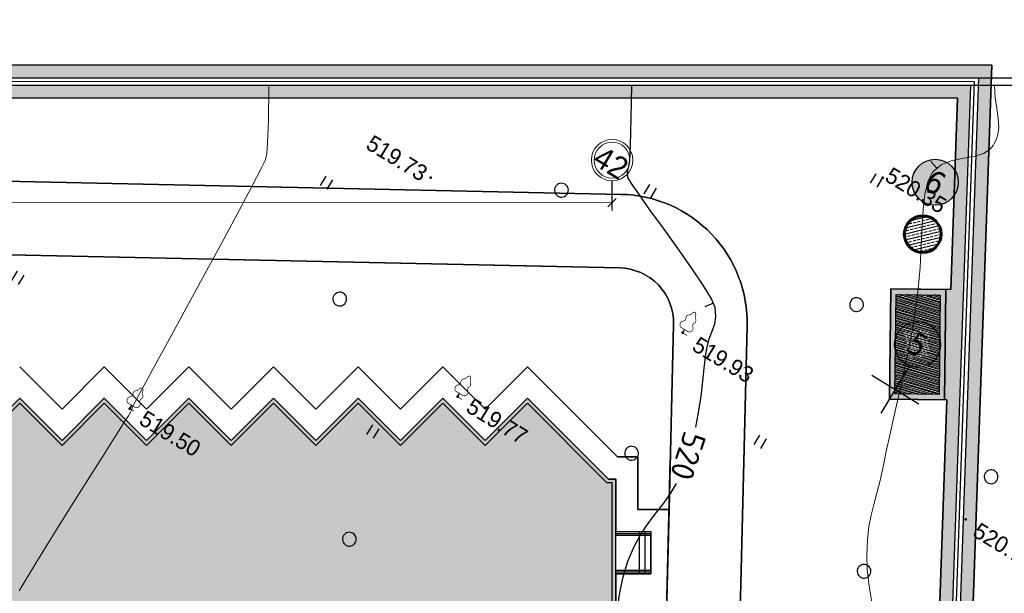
# Model space of a CAD drawing. Header units: millimetres. Extents: x 0 to 1576219, y -334896 to 156638.
# Tile 41 of 63: x 430433 to 483954, y -25388 to 5792. Entities that reach past the tile are written whole.
import ezdxf
from ezdxf import colors
from ezdxf.entities.mleader import LeaderData, LeaderLine
from ezdxf.enums import TextEntityAlignment as Align
from ezdxf.math import Vec2, Vec3

# ---------------------------------------------------------------- set-up
doc = ezdxf.new("R2010")
doc.units = ezdxf.units.MM
for name, color, linetype in [('(001) Сетка', 92, 'Continuous'), ('(004) Точки рельефа', 7, 'Continuous'), ('(022) Возд. Линии', 7, 'Continuous'), ('(031) Горизонтали', 42, 'Continuous'), ('(036) Растительность', 7, 'Continuous'), ('(038) Деревья', 7, 'Continuous'), ('(040) Ограда', 7, 'Continuous'), ('C-TOPO-MAJR', 9, 'Continuous'), ('GLUXOY OG', 7, 'Continuous'), ('os', 3, 'Continuous')]:
    doc.layers.add(name, color=color, linetype=linetype)
doc.layers.add('(032) Горизонтали утолщенные', color=32, linetype='Continuous', lineweight=30)
doc.layers.add('(042) Бергштрих', color=32, linetype='Continuous', lineweight=30)
doc.layers.add('К1', color=7, linetype='Continuous', lineweight=40, true_color=0x076e4b)
doc.styles.add('BLACK', font='tahomabd.ttf')
doc.styles.add('D-431', font='txt')
doc.styles.add('GOST', font='isocpeur.ttf')
doc.styles.add('Tahoma', font='tahoma.ttf')
doc.styles.add('СПДС', font='isocpeur.ttf')
doc.linetypes.add('ОГРАДА_БЕТ', pattern='A,4,["|",Standard,S=0.8,R=0,X=0,Y=-0.8],4', length=8)
doc.linetypes.add('ОГРАДА_ГЛИН', pattern='A,4,["|",Standard,S=0.8,R=0,X=0,Y=-0.8],0.5,["|",Standard,S=0.8,R=0,X=0,Y=-0.8],3.5', length=8)
doc.dimstyles.new('genplan dimension', dxfattribs={"dimtxt": 1100, "dimasz": 450, "dimexe": 450, "dimexo": 0, "dimgap": 80, "dimtad": 1, "dimlfac": 0.001, "dimtxsty": 'BLACK', "dimblk": 'OBLIQUE', "dimcen": 0, "dimclrd": 186, "dimclre": 186, "dimclrt": 186, "dimadec": 1, "dimazin": 0, "dimtfac": 1, "dimtmove": 0, "dimatfit": 3, "dimldrblk": 'OBLIQUE', "dimfxl": 1, "dimlwd": 9, "dimlwe": 9, "dimarcsym": 0})

# ---------------------------------------------------------------- blocks, each defined once
blk = doc.blocks.new('_Oblique')
at = {"color": 0, "linetype": 'ByBlock', "lineweight": -2}
blk.add_line((-0.5, -0.5), (0.5, 0.5), dxfattribs=at)
blk = doc.blocks.new('*D286')
at = {"color": 186, "lineweight": 9, "transparency": 16777216}
for p, q in [((2255842, -554331), (2330362, -509047)), ((2330350, -509027), (2330595, -509431)), ((2255830, -554312), (2256076, -554716))]:
    blk.add_line(p, q, dxfattribs=at)
at = {"layer": 'Defpoints', "color": 0, "transparency": 16777216}
for p in [(2330350, -509027), (2330362, -509047), (2255830, -554312)]:
    blk.add_point(p, dxfattribs=at)
at = {"color": 186, "lineweight": 9, "transparency": 16777216}
for p, xscale, yscale, zscale, rotation in [((2330362, -509047), 450.0000000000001, 450.0000000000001, 450.0000000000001, 31.28656990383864), ((2255842, -554331), 450, 450, 450, 211.2865699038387)]:
    blk.add_blockref('_Oblique', p, dxfattribs=dict(at, xscale=xscale, yscale=yscale, zscale=zscale, rotation=rotation))
at = {"color": 186, "transparency": 16777216, "insert": (2292697, -531023), "char_height": 1100, "attachment_point": 5, "rotation": 31.2866, "style": 'BLACK'}
blk.add_mtext('87,2', dxfattribs=at)
blk = doc.blocks.new('d')
at = {"layer": '(038) Деревья'}
blk.add_ellipse((0, 0), major_axis=(0.265, 0.265), ratio=1, start_param=5.497787, end_param=11.780972, dxfattribs=at)
blk = doc.blocks.new('I04010')
for p, q in [((-0.412273, 0.007146), (-0.412273, 1.207146)), ((0.387727, 1.207146), (0.387727, 0.007146))]:
    blk.add_line(p, q)
blk = doc.blocks.new('Setka')
at = {"layer": '(001) Сетка'}
for p, q in [((0, 1.5), (0, -1.5)), ((-1.5, 0), (1.5, 0))]:
    blk.add_line(p, q, dxfattribs=at)
blk = doc.blocks.new('karagach-flat-29-flat-1')
at = {"layer": '(038) Деревья', "const_width": 0.0375}
for points in [[(-0.208, 1.009, 0.181567), (-0.117, 1.159, 0.303004)], [(0, 1.312, 0.246034), (-0.117, 1.159, 0.489079)], [(0, 1.312, -0.246034), (0.117, 1.159, -0.489079)], [(0.208, 1.009, -0.181567), (0.117, 1.159, -0.303004)], [(-0.315, 0.559, 0.626949), (-0.218, 0.206, 0.702465)], [(-0.315, 0.559, 0.383603), (-0.255, 0.753, 0.352912)], [(-0.208, 1.009, 0.430853), (-0.255, 0.753, 0.548276)], [(0.208, 1.009, -0.430853), (0.255, 0.753, -0.548276)], [(0.315, 0.559, -0.626949), (0.218, 0.206, -0.702465)], [(0.315, 0.559, -0.383603), (0.255, 0.753, -0.352912)]]:
    blk.add_lwpolyline(points, format="xyb", dxfattribs=at)
for points in [[(0, 0.206), (-0.218, 0.206)], [(0, 0), (0, 0.206)], [(0, 0.206), (0.218, 0.206)], [(0, 0), (0.281, 0)]]:
    blk.add_lwpolyline(points, dxfattribs=at)
at = {"layer": '(038) Деревья'}
blk.add_lwpolyline([(0, 0), (0, 0.206)], dxfattribs=at)
blk = doc.blocks.new('karagach-flat-46-flat-1')
at = {"layer": '(038) Деревья', "const_width": 0.0375}
for points in [[(-0.208, 1.009, 0.181567), (-0.117, 1.159, 0.303004)], [(0, 1.312, 0.246034), (-0.117, 1.159, 0.489079)], [(0, 1.312, -0.246034), (0.117, 1.159, -0.489079)], [(0.208, 1.009, -0.181567), (0.117, 1.159, -0.303004)], [(-0.315, 0.559, 0.626949), (-0.218, 0.206, 0.702465)], [(-0.315, 0.559, 0.383603), (-0.255, 0.753, 0.352912)], [(-0.208, 1.009, 0.430853), (-0.255, 0.753, 0.548276)], [(0.208, 1.009, -0.430853), (0.255, 0.753, -0.548276)], [(0.315, 0.559, -0.626949), (0.218, 0.206, -0.702465)], [(0.315, 0.559, -0.383603), (0.255, 0.753, -0.352912)]]:
    blk.add_lwpolyline(points, format="xyb", dxfattribs=at)
for points in [[(0, 0.206), (-0.218, 0.206)], [(0, 0), (0, 0.206)], [(0, 0.206), (0.218, 0.206)], [(0, 0), (0.281, 0)]]:
    blk.add_lwpolyline(points, dxfattribs=at)
at = {"layer": '(038) Деревья'}
blk.add_lwpolyline([(0, 0), (0, 0.206)], dxfattribs=at)
blk = doc.blocks.new('karagach-flat-30-flat-1-flat-1')
at = {"layer": '(038) Деревья', "const_width": 0.0375}
for points in [[(-0.208, 1.009, 0.181567), (-0.117, 1.159, 0.303004)], [(0, 1.312, 0.246034), (-0.117, 1.159, 0.489079)], [(0, 1.312, -0.246034), (0.117, 1.159, -0.489079)], [(0.208, 1.009, -0.181567), (0.117, 1.159, -0.303004)], [(-0.315, 0.559, 0.626949), (-0.218, 0.206, 0.702465)], [(-0.315, 0.559, 0.383603), (-0.255, 0.753, 0.352912)], [(-0.208, 1.009, 0.430853), (-0.255, 0.753, 0.548276)], [(0.208, 1.009, -0.430853), (0.255, 0.753, -0.548276)], [(0.315, 0.559, -0.626949), (0.218, 0.206, -0.702465)], [(0.315, 0.559, -0.383603), (0.255, 0.753, -0.352912)]]:
    blk.add_lwpolyline(points, format="xyb", dxfattribs=at)
for points in [[(0, 0.206), (-0.218, 0.206)], [(0, 0), (0, 0.206)], [(0, 0.206), (0.218, 0.206)], [(0, 0), (0.281, 0)]]:
    blk.add_lwpolyline(points, dxfattribs=at)
at = {"layer": '(038) Деревья'}
blk.add_lwpolyline([(0, 0), (0, 0.206)], dxfattribs=at)
blk = doc.blocks.new('A$C05d28b1e')
at = {"layer": '(004) Точки рельефа', "color": 7, "linetype": 'ByBlock', "lineweight": -2}
for p in [(-72241, 97318), (-93236, 84555), (-77143, 84466), (-58737, 83797), (-85793, 75142), (-100689, 65338)]:
    blk.add_point(p, dxfattribs=at)
at = {"layer": '(031) Горизонтали', "color": 42, "linetype": 'Continuous', "lineweight": 0, "ltscale": 600}
for points in [[(-60687, 77211), (-61330, 77968), (-61887, 78686), (-62325, 79346), (-62729, 80085), (-63022, 80725), (-63241, 81310), (-63420, 81884), (-63597, 82493), (-63807, 83180), (-64086, 83991), (-64341, 84707), (-64604, 85473), (-64878, 86286), (-65165, 87143), (-65469, 88041), (-65794, 88978), (-66142, 89951), (-66518, 90957), (-66923, 91994), (-67427, 93142), (-67966, 94219), (-68507, 95223), (-69017, 96147), (-69461, 96989), (-69806, 97743), (-70019, 98407), (-70065, 98975), (-69873, 99590), (-69489, 100085), (-69013, 100514), (-68543, 100929), (-68237, 101287), (-68083, 101589), (-68027, 101813), (-68016, 101932), (-68014, 102052), (-68029, 102275), (-68095, 102577), (-68251, 102933), (-68533, 103338), (-68881, 103746), (-69261, 104206), (-69638, 104765)], [(-100689, 53752), (-100691, 55508), (-100679, 57335), (-100657, 59142), (-100629, 60837), (-100601, 62330), (-100575, 63529), (-100557, 64343), (-100550, 64681), (-100550, 64965), (-100550, 65203), (-100552, 65311), (-100565, 65360), (-100581, 65409), (-100603, 65456), (-100625, 65504), (-100640, 65848), (-100682, 66785), (-100745, 68187), (-100825, 69924), (-100915, 71870), (-101012, 73893), (-101109, 75866), (-101203, 77661), (-101287, 79147), (-101357, 80197), (-101408, 80681), (-101522, 81044), (-101651, 81318), (-101805, 81584), (-101995, 81926), (-102185, 82279), (-102416, 82689), (-102688, 83159), (-102997, 83689), (-103344, 84282)]]:
    blk.add_lwpolyline(points, dxfattribs=at)
at = {"layer": '(042) Бергштрих', "color": 32, "linetype": 'Continuous', "lineweight": 30, "ltscale": 600}
for p, q in [((-69969, 99282), (-70446, 99432)), ((-76554, 86710), (-76841, 86301))]:
    blk.add_line(p, q, dxfattribs=at)
at = {"layer": '(001) Сетка', "xscale": 1000, "yscale": 1000, "zscale": 1000}
blk.add_blockref('Setka', (-65665, 87831), dxfattribs=at)
at = {"layer": '(022) Возд. Линии', "xscale": 1000, "yscale": 1000, "zscale": 1000}
for name, p in [('karagach-flat-29-flat-1', (-77143, 84466)), ('karagach-flat-30-flat-1-flat-1', (-85793, 75142)), ('karagach-flat-46-flat-1', (-100689, 65338))]:
    blk.add_blockref(name, p, dxfattribs=at)
at = {"layer": '(036) Растительность', "linetype": 'Continuous', "xscale": 500, "yscale": 500, "zscale": 500}
for p in [(-72435, 96715), (-82643, 89832), (-70461, 81292), (-97924, 81078), (-88734, 70831), (-109572, 67949)]:
    blk.add_blockref('I04010', p, dxfattribs=at)
at = {"layer": '(038) Деревья', "linetype": 'Continuous', "xscale": 1000, "yscale": 1000, "zscale": 1000}
for p in [(-69861, 90686), (-86798, 87669), (-58750, 86483), (-61986, 78509), (-76118, 77431), (-94026, 76354), (-86798, 65470)]:
    blk.add_blockref('d', p, dxfattribs=at)
at = {"layer": '(004) Точки рельефа', "linetype": 'ByBlock', "char_height": 875, "attachment_point": 4, "style": 'D-431'}
for s, insert in [('520.35', (-72116, 97668)), ('519.73', (-97134, 84510)), ('519.93', (-76290, 84352)), ('520.73', (-58003, 83636)), ('519.77', (-85057, 75118)), ('519.50', (-99895, 65313))]:
    blk.add_mtext(s, dxfattribs=dict(at, insert=insert))
at = {"layer": 'C-TOPO-MAJR', "color": 32, "linetype": 'Continuous', "lineweight": 30, "insert": (-73420, 78900), "char_height": 1250, "width": 2398.75, "attachment_point": 5, "rotation": 283.0734, "style": 'СПДС', "bg_fill": 3, "box_fill_scale": 1.254, "bg_fill_color": 256, "bg_fill_true_color": 13158600, "bg_fill_transparency": 0}
blk.add_mtext('520', dxfattribs=at)
at = {"layer": '(032) Горизонтали утолщенные', "color": 32, "linetype": 'Continuous', "lineweight": 30, "ltscale": 600}
for points in [[(-73871, 80454), (-74152, 81212), (-74498, 82038), (-74838, 82785), (-75147, 83440), (-75402, 83986), (-75580, 84409), (-75733, 84932), (-75818, 85380), (-75903, 85780), (-76056, 86165), (-76343, 86563), (-76765, 86858), (-77539, 87259), (-78562, 87733), (-79729, 88243), (-80936, 88755), (-82077, 89235), (-83048, 89647), (-83745, 89958), (-84064, 90131), (-84251, 90395), (-84340, 90665), (-84469, 90992), (-84623, 91276), (-84878, 91728), (-85212, 92313), (-85605, 92998), (-86039, 93746), (-86491, 94524)], [(-69640, 61482), (-69706, 61786), (-69789, 62264), (-69895, 62885), (-70029, 63616), (-70196, 64424), (-70401, 65278), (-70650, 66144), (-70921, 66880), (-71246, 67590), (-71605, 68292), (-71980, 69004), (-72350, 69745), (-72696, 70530), (-72999, 71379), (-73239, 72310), (-73377, 73212), (-73408, 73994), (-73367, 74694), (-73290, 75355), (-73210, 76017), (-73164, 76720), (-73179, 77297)]]:
    blk.add_lwpolyline(points, dxfattribs=at)
at = {"layer": '(040) Ограда', "ltscale": 600, "flags": 128}
blk.add_lwpolyline([(-65264, 129736), (-69528, 127118), (-60665, 110686), (-137359, 64080), (-200340, 25826), (-120613, -95364), (-115995, -101905)], dxfattribs=at)
at = {"layer": '(040) Ограда', "linetype": 'ОГРАДА_БЕТ', "ltscale": 600, "flags": 128}
blk.add_lwpolyline([(-64714, 129605), (-68996, 126975), (-60133, 110541), (-137151, 63738), (-199778, 25699), (-120282, -95139), (-115668, -101674)], dxfattribs=at)
blk = doc.blocks.new('A$C18630a96')
at = {"true_color": 0x616161}
h = blk.add_hatch(color=251, dxfattribs=at)
h.dxf.hatch_style = 1
h.paths.add_polyline_path([(-2413, 1705), (-351, 2934), (2413, -1705), (351, -2934)], flags=16)
h.paths.add_polyline_path([(-2824, 1810), (-247, 3345), (2824, -1810), (247, -3345)])
h = blk.add_hatch()
h.set_pattern_fill('ANSI36', color=4, scale=30)
h.set_pattern_definition([(45, (-1994671.12, 458052.27), (50.5139407, 185.2177825), [238.125, -47.625, 0, -47.625])])
h.paths.add_polyline_path([(-2413, 1705), (-351, 2934), (2413, -1705), (351, -2934)])
for points in [[(-2824, 1810), (-247, 3345), (2824, -1810), (247, -3345)], [(-2413, 1705), (-351, 2934), (2413, -1705), (351, -2934)]]:
    blk.add_lwpolyline(points, close=True)
blk = doc.blocks.new('A$C21a919d0')
h = blk.add_hatch()
h.set_pattern_fill('ANSI33', color=1, scale=50)
h.set_pattern_definition([(45, (-1779951.2, 462315.66), (-224.506403, 224.506403), []), (45, (-1779726.7, 462315.66), (-224.506403, 224.506403), [158.75, -79.375])])
edge = h.paths.add_edge_path()
edge.add_arc((0, 0), 1000, 0, 360)
at = {"lineweight": 60}
blk.add_circle((0, 0), 1000, dxfattribs=at)
blk = doc.blocks.new('Eksplikatsia')
h = blk.add_hatch(color=2)
h.dxf.hatch_style = 1
edge = h.paths.add_edge_path()
edge.add_arc((0, 0), 1250, 0, 360)
at = {"lineweight": 30}
blk.add_circle((0, 0), 1250, dxfattribs=at)
at = {"color": 1}
blk.add_attdef('№', text='', height=1250, dxfattribs=at).set_placement((0, 0), align=Align.MIDDLE_CENTER)
blk = doc.blocks.new('A$C2cdd6916')
h = blk.add_hatch(color=1)
h.dxf.hatch_style = 1
h.paths.add_polyline_path([(16401.238, -4652.593), (12042.877, -7301.119), (10692.648, -5079.21), (11718.144, -4456.027), (9225.414, -354.04), (9994.537, 113.347), (7294.079, 4557.166), (6524.956, 4089.779), (4032.226, 8191.765), (3006.729, 7568.583), (1656.5, 9790.492), (26610.253, 24954.602), (28168.21, 22390.86), (31159.242, 24208.476), (35090.313, 26597.342), (27092.803, 39757.883), (26750.971, 39550.156), (23865.782, 40254.206), (20705.813, 41025.308), (19934.711, 37865.339), (16774.743, 38636.441), (16003.641, 35476.472), (12843.672, 36247.575), (12072.57, 33087.606), (8912.601, 33858.708), (8141.499, 30698.739), (4981.531, 31469.841), (4210.429, 28309.873), (1050.46, 29080.975), (279.358, 25921.006), (-2880.611, 26692.108), (-3651.713, 23532.14), (-4355.763, 20646.951), (-16319.891, 13376.488), (-19205.079, 14080.537), (-22365.048, 14851.639), (-23136.15, 11691.671), (-26296.119, 12462.773), (-27067.221, 9302.804), (-30227.189, 10073.906), (-30998.291, 6913.938), (-34158.26, 7685.04), (-34929.362, 4525.071), (-38089.331, 5296.173), (-38860.433, 2136.205), (-42020.401, 2907.307), (-42791.503, -252.662), (-45951.472, 518.44), (-46722.574, -2641.528), (-47426.624, -5526.717), (-47768.456, -5734.445), (-39770.946, -18894.986), (-32848.844, -14688.503), (-34406.8, -12124.761), (-9453.047, 3039.348), (-8102.818, 817.438), (-9128.315, 194.256), (-6635.585, -3907.731), (-7404.707, -4375.118), (-4704.249, -8818.937), (-3935.127, -8351.55), (-1442.396, -12453.537), (-416.9, -11830.354), (933.329, -14052.264), (-3425.032, -16700.79), (-1867.075, -19264.531), (-17591.358, -28819.998), (-15929.538, -31554.655), (-15758.622, -31450.792), (-14927.712, -32818.121), (-15440.46, -33129.712), (-13674.776, -36035.286), (-13162.028, -35723.695), (-12331.118, -37091.024), (-12502.034, -37194.887), (-12294.306, -37536.72), (-10840.214, -39929.545), (952.998, -32762.946), (1160.726, -33104.778), (5091.797, -30715.911), (5507.252, -31399.576), (10207.445, -28543.322), (9791.99, -27859.658), (12013.899, -26509.429), (12844.81, -27876.758), (18826.874, -24241.526), (17995.963, -22874.197), (20217.873, -21523.968), (20633.328, -22207.633), (25333.521, -19351.379), (24918.066, -18667.715), (28849.137, -16278.848), (28641.409, -15937.016), (40434.621, -8770.416), (38772.801, -6035.759), (38601.885, -6139.622), (37770.975, -4772.293), (38283.723, -4460.702), (36518.039, -1555.128), (36005.291, -1866.719), (35174.381, -499.39), (35345.297, -395.527), (35137.569, -53.694), (33683.477, 2339.131), (17959.194, -7216.335)])
for p, q in [((28572.861, 37322.329), (30196.565, 38309.034)), ((31134.624, 36187.703), (29940.19, 38153.239)), ((31390.998, 36343.499), (30196.565, 38309.034)), ((30878.249, 36031.908), (29683.816, 37997.443)), ((29767.295, 35356.793), (31390.998, 36343.499))]:
    blk.add_line(p, q)
at = {"color": 1}
for p, q in [((28624.793, 37236.871), (30248.496, 38223.576)), ((28676.725, 37151.413), (30300.428, 38138.118)), ((29663.431, 35527.709), (31287.134, 36514.415)), ((29715.363, 35442.251), (31339.066, 36428.957))]:
    blk.add_line(p, q, dxfattribs=at)
for points in [[(35090.313, 26597.342), (27092.803, 39757.883), (26750.971, 39550.156), (23865.782, 40254.206), (20705.813, 41025.308), (19934.711, 37865.339), (16774.743, 38636.441), (16003.641, 35476.472), (12843.672, 36247.575), (12072.57, 33087.606), (8912.601, 33858.708), (8141.499, 30698.739), (4981.531, 31469.841), (4210.429, 28309.873), (1050.46, 29080.975), (279.358, 25921.006), (-2880.611, 26692.108), (-3651.713, 23532.14)], [(1656.5, 9790.492), (26610.253, 24954.602), (28168.21, 22390.86), (31159.242, 24208.476), (35090.313, 26597.342), (27092.803, 39757.883), (26750.971, 39550.156), (20705.813, 41025.308), (19934.711, 37865.339), (16774.743, 38636.441), (16003.641, 35476.472), (12843.672, 36247.575), (12072.57, 33087.606), (8912.601, 33858.708), (8141.499, 30698.739), (4981.531, 31469.841), (4210.429, 28309.873), (1050.46, 29080.975), (279.358, 25921.006), (-2880.611, 26692.108), (-3651.713, 23532.14)]]:
    blk.add_lwpolyline(points)
at = {"color": 2, "lineweight": 30}
blk.add_lwpolyline([(34815.533, 26664.395), (27025.75, 39483.103), (26784.039, 39336.218), (20852.699, 40783.596), (20081.597, 37623.627), (16921.628, 38394.729), (16150.526, 35234.761), (12990.557, 36005.863), (12219.455, 32845.894), (9059.487, 33616.996), (8288.385, 30457.027), (5128.416, 31228.13), (4357.314, 28068.161), (1197.345, 28839.263), (426.243, 25679.294), (-2733.725, 26450.396), (-4181.103, 20519.057)], dxfattribs=at)
at = {"layer": 'os', "color": 0}
blk.add_line((19282.185, 52225.76), (18503.206, 53507.631), dxfattribs=at)
at = {"layer": 'os', "color": 0, "lineweight": 0}
for radius in [1125, 975]:
    blk.add_circle((17918.973, 54469.034), radius, dxfattribs=at)
at = {"ltscale": 50}
blk.add_text('42', height=1200, dxfattribs=at).set_placement((17050.986, 53722.371))
dim = blk.add_linear_dim(base=(19119.199, 52493.966), p1=(-55412.06, 7228.836), p2=(19107.367, 52513.437), angle=31.2865699, dimstyle='genplan dimension')
dim.commit()
dim.dimension.update_dxf_attribs({"geometry": '*D286', "text_midpoint": (-18545.182, 30517.578), "insert": (-2311242.442, 561540.579)})

msp = doc.modelspace()

# ---------------------------------------------------------------- hatches: boundary and pattern name
at = {"true_color": 0xb1ab95}
h = msp.add_hatch(color=253, dxfattribs=at)
h.dxf.hatch_style = 1
edge = h.paths.add_edge_path(flags=17)
edge.add_line((343420.655, -199706.481), (343362.341, -199006.181))
edge.add_line((343362.341, -199006.181), (342076.349, -199228.438))
edge.add_line((342076.349, -199228.438), (336804.038, -135912.752))
edge.add_line((336804.038, -135912.752), (333198.074, -35331.661))
edge.add_arc((340132.883, -34378.551), 7000, 180.0000002, 187.8256259, ccw=False)
edge.add_line((333132.883, -34378.551), (333132.883, -33513.298))
edge.add_line((333132.883, -33513.298), (331876.277, 1537.182))
edge.add_line((331876.277, 1537.182), (481405.729, 1522.586))
edge.add_line((481405.729, 1522.586), (481044.993, -8881.341))
edge.add_line((481044.993, -8881.341), (477779.736, -8841.621))
edge.add_line((477779.736, -8841.621), (477706.755, -14841.177))
edge.add_line((477706.755, -14841.177), (480837.027, -14879.255))
edge.add_line((480837.027, -14879.255), (477060.555, -123795.887))
edge.add_line((477060.555, -123795.887), (440367.499, -125207.107))
edge.add_line((440367.499, -125207.107), (437547.553, -129401.84))
edge.add_line((437547.553, -129401.84), (437752.191, -131676.945))
edge.add_line((437752.191, -131676.945), (410180.409, -136859.222))
edge.add_line((410180.409, -136859.222), (415909.299, -187062.516))
edge.add_line((415909.299, -187062.516), (355337.759, -197050.472))
edge.add_line((355337.759, -197050.472), (354621.109, -192708.604))
edge.add_line((354621.109, -192708.604), (348936.832, -193646.827))
edge.add_line((348936.832, -193646.827), (349362.314, -198756.485))
edge.add_line((349362.314, -198756.485), (350814.334, -198505.534))
edge.add_line((350814.334, -198505.534), (350179.275, -194657.99))
edge.add_line((350179.275, -194657.99), (353632.551, -194088.007))
edge.add_line((353632.551, -194088.007), (354267.744, -197936.365))
edge.add_line((354267.744, -197936.365), (416680.292, -187644.836))
edge.add_line((416680.292, -187644.836), (410949.73, -137426.881))
edge.add_line((410949.73, -137426.881), (438506.333, -132247.457))
edge.add_line((438506.333, -132247.457), (438266.977, -129586.367))
edge.add_line((438266.977, -129586.367), (440749.931, -125892.916))
edge.add_line((440749.931, -125892.916), (477737.589, -124470.365))
edge.add_line((477737.589, -124470.365), (482130.419, 2222.516))
edge.add_line((482130.419, 2222.516), (331150.729, 2237.253))
edge.add_line((331150.729, 2237.253), (336105.08, -135954.359))
edge.add_line((336105.08, -135954.359), (341442.206, -200048.413))
edge.add_line((341442.206, -200048.413), (343420.655, -199706.481))
h.paths.add_polyline_path([(335705.675, -135978.134), (330736.13, 2637.293), (482544.527, 2622.475), (478124.466, -124855.782), (440968.463, -126284.807), (438678.076, -129691.81), (438937.271, -132573.464), (411389.342, -137751.258), (417120.526, -187974.659), (354332.879, -198330.986), (354463.098, -199119.925), (351009.821, -199689.908), (350879.476, -198900.206), (349395.637, -199156.656), (349561.227, -201145.243), (355842.501, -200108.483), (355630.878, -198826.35), (417891.516, -188556.948), (412158.662, -138318.917), (439691.413, -133143.976), (439397.499, -129876.337), (441350.895, -126970.617), (478801.5, -125530.26), (483269.216, 3322.405), (330010.582, 3337.364), (335006.717, -136019.742), (340445.695, -201336.947), (343512.291, -200806.951), (343453.977, -200106.651), (341079.838, -200516.971)])

# ---------------------------------------------------------------- block references
at = {"rotation": 328.7134303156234}
msp.add_blockref('A$C2cdd6916', (419032.883, -39085.273, -3656), dxfattribs=at)

# ---------------------------------------------------------------- next in the draw order: block references
at = {"color": 5, "lineweight": 50, "rotation": 328.7134303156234}
msp.add_blockref('A$C05d28b1e', (488531.156, -123473.137), dxfattribs=at)

# ---------------------------------------------------------------- next in the draw order: linework, layer by layer
at = {"color": 8}
for points in [[(343573.19, -200796.426), (340445.695, -201336.947), (335006.717, -136019.742), (330010.582, 3337.364), (483269.216, 3322.405), (478801.5, -125530.26), (441350.895, -126970.617), (439397.499, -129876.337), (439691.413, -133143.976), (412158.662, -138318.917), (417891.516, -188556.948), (355630.878, -198826.35), (355842.501, -200108.483), (349561.227, -201145.243)], [(417891.516, -188556.948), (412158.662, -138318.917), (439691.413, -133143.976), (439397.499, -129876.337), (441350.895, -126970.617), (478801.5, -125530.26), (483269.216, 3322.405), (330010.582, 3337.364), (335006.717, -136019.742), (340445.695, -201336.947)], [(341079.838, -200516.971), (335705.675, -135978.134), (330736.13, 2637.293), (482544.527, 2622.475), (478124.466, -124855.782), (440968.463, -126284.807), (438678.076, -129691.81), (438937.271, -132573.464), (411389.342, -137751.258), (417120.526, -187974.659)], [(416680.292, -187644.836), (410949.73, -137426.881), (438506.333, -132247.457), (438266.977, -129586.367), (440749.931, -125892.916), (477737.589, -124470.365), (482130.419, 2222.516), (331150.729, 2237.253), (336105.08, -135954.359), (341442.206, -200048.413)], [(481044.993, -8881.341), (481405.729, 1522.586), (331876.277, 1537.182), (336804.038, -135912.752), (342076.349, -199228.438), (343362.341, -199006.181)], [(410180.409, -136859.222), (437752.191, -131676.945), (437547.553, -129401.84), (440367.499, -125207.107), (477060.555, -123795.887), (480837.027, -14879.255), (477706.755, -14841.177), (477779.736, -8841.621), (481044.993, -8881.341), (481405.729, 1522.586), (331876.277, 1537.182)], [(463129.848, -3702.489), (362533.09, -1539.52)], [(463043.863, -7701.565), (458753.127, -7609.308)], [(465731.251, -20828.76), (465978.467, -10774.615)], [(469341.222, -36740.185), (469977.258, -10872.939)], [(465615.685, -25528.76), (465731.251, -20828.76), (464032.883, -20828.76), (464032.883, -17978.76), (462929.939, -17978.76), (458032.883, -13081.704), (455732.883, -15381.704), (453432.883, -13081.704), (451132.883, -15381.704), (448832.883, -13081.704), (446532.883, -15381.704), (444232.883, -13081.704), (441932.883, -15381.704), (439632.883, -13081.704), (437332.883, -15381.704), (435032.883, -13081.704), (432732.883, -15381.704), (430432.883, -13081.704)], [(415909.299, -187062.516), (410180.409, -136859.222), (437752.191, -131676.945), (437547.553, -129401.84), (440367.499, -125207.107), (477060.555, -123795.887), (480837.027, -14879.255)], [(428132.883, -17078.76), (430432.883, -14778.76), (432732.883, -17078.76), (435032.883, -14778.76), (437332.883, -17078.76), (439632.883, -14778.76), (441932.883, -17078.76), (444232.883, -14778.76), (446532.883, -17078.76), (448832.883, -14778.76), (451132.883, -17078.76), (453432.883, -14778.76), (455732.883, -17078.76), (458032.883, -14778.76), (460332.883, -17078.76), (462432.883, -19178.76), (462832.883, -19178.76), (462832.883, -22028.76), (464732.883, -22028.76), (464732.883, -24328.76), (462832.883, -24328.76), (462832.883, -34578.76)], [(465559.322, -27821.004), (465797.323, -18141.629)], [(465559.322, -27821.004), (465731.251, -20828.76)]]:
    msp.add_lwpolyline(points, dxfattribs=at)
for points in [[(342076.349, -199228.438), (336804.038, -135912.752), (333198.074, -35331.661, -0.034159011), (333132.883, -34378.551), (333132.883, -33513.298), (331876.277, 1537.182), (481405.729, 1522.586), (481044.993, -8881.341), (477779.736, -8841.621), (477706.755, -14841.177), (480837.027, -14879.255), (477060.555, -123795.887), (440367.499, -125207.107), (437547.553, -129401.84), (437752.191, -131676.945), (410180.409, -136859.222), (415909.299, -187062.516)], [(366850.066, -100361.795), (438003.383, -104106.721, 0.141995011), (442882.768, -102966.711), (447006.83, -100651.075, -0.130040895), (448492.522, -100266.973), (460908.024, -100336.946, 0.408674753), (467945.36, -93509.124), (468383.117, -75705.801), (469977.258, -10872.939, 0.415117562), (463129.848, -3702.489), (362533.09, -1539.52)], [(362533.09, -1539.52), (463129.848, -3702.489, -0.415117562), (469977.258, -10872.939), (468383.117, -75705.801), (467945.36, -93509.124, -0.408674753), (460908.024, -100336.946), (448492.522, -100266.973, 0.130040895), (447006.83, -100651.075), (442882.768, -102966.711, -0.141995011), (438003.383, -104106.721), (366850.066, -100361.795, 0.208764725)], [(469977.258, -10872.939, 0.415117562), (463129.848, -3702.489)], [(430432.883, -13081.704), (432732.883, -15381.704), (435032.883, -13081.704), (437332.883, -15381.704), (439632.883, -13081.704), (441932.883, -15381.704), (444232.883, -13081.704), (446532.883, -15381.704), (448832.883, -13081.704), (451132.883, -15381.704), (453432.883, -13081.704), (455732.883, -15381.704), (458032.883, -13081.704), (462929.939, -17978.76), (464032.883, -17978.76), (464032.883, -20828.76), (465731.251, -20828.76), (465978.467, -10774.615, 0.415117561), (463043.863, -7701.565), (427347.372, -6934.041, 0.420524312)], [(427347.372, -6934.041), (458753.127, -7609.308), (463043.863, -7701.565, -0.415117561), (465978.467, -10774.615), (465731.251, -20828.76), (465559.322, -27821.004)], [(465978.467, -10774.615, 0.415117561), (463043.863, -7701.565)]]:
    msp.add_lwpolyline(points, format="xyb", dxfattribs=at)
at = {"color": 8, "lineweight": 30}
for points in [[(481405.729, 1522.586), (331876.277, 1537.182)], [(481044.993, -8881.341), (481405.729, 1522.586)], [(463129.848, -3702.489), (362533.09, -1539.52)], [(362533.09, -1539.52), (463129.848, -3702.489)], [(427347.372, -6934.041), (458753.127, -7609.308)], [(463043.863, -7701.565), (427347.372, -6934.041)], [(458753.127, -7609.308), (463043.863, -7701.565)], [(477706.755, -14841.177), (477779.736, -8841.621)], [(477779.736, -8841.621), (481044.993, -8881.341)], [(465978.467, -10774.615), (465731.251, -20828.76)], [(465731.251, -20828.76), (465978.467, -10774.615)], [(468383.117, -75705.801), (469977.258, -10872.939)], [(469977.258, -10872.939), (468383.117, -75705.801)], [(432732.883, -15381.704), (430432.883, -13081.704)], [(430432.883, -13081.704), (432732.883, -15381.704)], [(435032.883, -13081.704), (432732.883, -15381.704)], [(432732.883, -15381.704), (435032.883, -13081.704)], [(437332.883, -15381.704), (435032.883, -13081.704)], [(435032.883, -13081.704), (437332.883, -15381.704)], [(439632.883, -13081.704), (437332.883, -15381.704)], [(437332.883, -15381.704), (439632.883, -13081.704)], [(441932.883, -15381.704), (439632.883, -13081.704)], [(439632.883, -13081.704), (441932.883, -15381.704)], [(444232.883, -13081.704), (441932.883, -15381.704)], [(441932.883, -15381.704), (444232.883, -13081.704)], [(446532.883, -15381.704), (444232.883, -13081.704)], [(444232.883, -13081.704), (446532.883, -15381.704)], [(448832.883, -13081.704), (446532.883, -15381.704)], [(446532.883, -15381.704), (448832.883, -13081.704)], [(451132.883, -15381.704), (448832.883, -13081.704)], [(448832.883, -13081.704), (451132.883, -15381.704)], [(453432.883, -13081.704), (451132.883, -15381.704)], [(451132.883, -15381.704), (453432.883, -13081.704)], [(455732.883, -15381.704), (453432.883, -13081.704)], [(453432.883, -13081.704), (455732.883, -15381.704)], [(458032.883, -13081.704), (455732.883, -15381.704)], [(455732.883, -15381.704), (458032.883, -13081.704)], [(462929.939, -17978.76), (458032.883, -13081.704)], [(458032.883, -13081.704), (462929.939, -17978.76)], [(428132.883, -17078.76), (430432.883, -14778.76)], [(430432.883, -14778.76), (432732.883, -17078.76)], [(432732.883, -17078.76), (435032.883, -14778.76)], [(435032.883, -14778.76), (437332.883, -17078.76)], [(437332.883, -17078.76), (439632.883, -14778.76)], [(439632.883, -14778.76), (441932.883, -17078.76)], [(441932.883, -17078.76), (444232.883, -14778.76)], [(444232.883, -14778.76), (446532.883, -17078.76)], [(446532.883, -17078.76), (448832.883, -14778.76)], [(448832.883, -14778.76), (451132.883, -17078.76)], [(451132.883, -17078.76), (453432.883, -14778.76)], [(453432.883, -14778.76), (455732.883, -17078.76)], [(455732.883, -17078.76), (458032.883, -14778.76)], [(458032.883, -14778.76), (460332.883, -17078.76)], [(477060.555, -123795.887), (480837.027, -14879.255)], [(480837.027, -14879.255), (477706.755, -14841.177)], [(460332.883, -17078.76), (462432.883, -19178.76)], [(464032.883, -17978.76), (462929.939, -17978.76)], [(462929.939, -17978.76), (464032.883, -17978.76)], [(464032.883, -20828.76), (464032.883, -17978.76)], [(464032.883, -17978.76), (464032.883, -20828.76)], [(462432.883, -19178.76), (462832.883, -19178.76)], [(462832.883, -19178.76), (462832.883, -22028.76)], [(465731.251, -20828.76), (464032.883, -20828.76)], [(464032.883, -20828.76), (465731.251, -20828.76)], [(465731.251, -20828.76), (465559.322, -27821.004)], [(465615.685, -25528.76), (465731.251, -20828.76)], [(462832.883, -22028.76), (464732.883, -22028.76)], [(464732.883, -22028.76), (464732.883, -24328.76)], [(464732.883, -24328.76), (462832.883, -24328.76)], [(462832.883, -24328.76), (462832.883, -34578.76)]]:
    msp.add_lwpolyline(points, dxfattribs=at)
for points in [[(469977.258, -10872.939, 0.415117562), (463129.848, -3702.489)], [(463129.848, -3702.489, -0.415117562), (469977.258, -10872.939)], [(463043.863, -7701.565, -0.415117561), (465978.467, -10774.615)], [(465978.467, -10774.615, 0.415117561), (463043.863, -7701.565)]]:
    msp.add_lwpolyline(points, format="xyb", dxfattribs=at)
at = {"color": 8}
for points in [[(477779.736, -8841.621), (477706.755, -14841.177), (480706.533, -14877.668), (480779.514, -8878.112)], [(477706.755, -14841.177), (477779.736, -8841.621), (480779.514, -8878.112), (480706.533, -14877.668)]]:
    msp.add_lwpolyline(points, close=True, dxfattribs=at)
at = {"layer": 'GLUXOY OG', "color": 186, "linetype": 'ОГРАДА_ГЛИН', "lineweight": 30, "ltscale": 400}
for points in [[(341079.838, -200516.971), (335705.675, -135978.134), (330736.13, 2637.293), (482544.527, 2622.475), (478124.466, -124855.782), (440968.463, -126284.807), (438678.076, -129691.81), (438937.271, -132573.464), (411389.342, -137751.258), (417120.526, -187974.659)], [(416680.292, -187644.836), (410949.73, -137426.881), (438506.333, -132247.457), (438266.977, -129586.367), (440749.931, -125892.916), (477737.589, -124470.365), (482130.419, 2222.516), (331150.729, 2237.253), (336105.08, -135954.359), (341442.206, -200048.413)]]:
    msp.add_lwpolyline(points, dxfattribs=at)
at = {"layer": 'GLUXOY OG', "color": 186, "lineweight": 30, "ltscale": 400}
msp.add_lwpolyline([(416900.409, -187809.747), (411169.536, -137589.069), (438721.802, -132410.46), (438472.526, -129639.089), (440859.197, -126088.862), (477931.027, -124663.074), (482337.473, 2422.495), (330943.43, 2437.273), (335905.377, -135966.247), (341261.022, -200282.692)], dxfattribs=at)

# ---------------------------------------------------------------- next in the draw order: block references
ref = msp.add_blockref('Eksplikatsia', (480197.104, -3046.021), dxfattribs=dict(rotation=328.7134303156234))
ref.add_attrib('№', '6', dxfattribs={"color": 1, "height": 1250, "rotation": 328.7134303, "style": 'Tahoma'}).set_placement((480197.104, -3046.021), align=Align.MIDDLE_CENTER)
for name, p, rotation in [('A$C21a919d0', (479519.638, -5862.571), 328.7134303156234), ('A$C18630a96', (479243.134, -11859.645), 148.5195856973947)]:
    msp.add_blockref(name, p, dxfattribs=dict(rotation=rotation))
ref = msp.add_blockref('Eksplikatsia', (479243.134, -11859.645), dxfattribs=dict(rotation=328.7134303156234))
ref.add_attrib('№', '5', dxfattribs={"color": 1, "height": 1250, "rotation": 328.7134303, "style": 'Tahoma'}).set_placement((479243.134, -11859.645), align=Align.MIDDLE_CENTER)

# ---------------------------------------------------------------- next in the draw order: leaders
at = {"layer": 'К1', "color": 0, "linetype": 'ByBlock', "lineweight": 0, "ltscale": 250}
ml = msp.add_multileader_mtext('Standard', dxfattribs=at)
ml.set_content('УП1,2 90%%D', style='GOST')
ml.set_leader_properties()
ml.build(insert=Vec2(0, 0))
ml.multileader.update_dxf_attribs({"text_left_attachment_type": 6, "text_right_attachment_type": 6, "dogleg_length": 0.001, "arrow_head_size": 750, "scale": 500})
ctx = ml.context
ctx.base_point, ctx.scale, ctx.char_height, ctx.arrow_head_size, ctx.landing_gap_size, ctx.plane_origin = Vec3(740669.526, -189800.546, 3656), 500, 500, 750, 0, Vec3(775757.993, -176241.907, 3656)
ctx.left_attachment, ctx.right_attachment, ctx.text_align_type = 6, 6, 1
notes = []
notes.append((ctx, [(0, (0, 0, 0), (0, 0), (1, 0), 1, [])]))
ctx.mtext.insert, ctx.mtext.alignment, ctx.mtext.flow_direction = Vec3(742057.026, -189200.546, 3656), 2, 5
ctx.mtext.has_bg_fill, ctx.mtext.bg_color, ctx.mtext.bg_scale_factor, ctx.mtext.bg_transparency, ctx.mtext.use_window_bg_color = 1, -1023410173, 1.1, 0, 0
for ctx, leaders in notes:
    for number, flags, end, landing, length, lines in leaders:
        leader = LeaderData()
        leader.index, (leader.has_last_leader_line, leader.has_dogleg_vector, leader.attachment_direction) = number, flags
        leader.last_leader_point, leader.dogleg_vector, leader.dogleg_length = Vec3(end), Vec3(landing), length
        for number, points, colour, breaks in lines:
            line = LeaderLine()
            line.index, line.vertices, line.color, line.breaks = number, Vec3.list(points), colors.encode_raw_color(colour), breaks
            leader.lines.append(line)
        ctx.leaders.append(leader)

# ---------------------------------------------------------------- next in the draw order: leaders
ml = msp.add_multileader_mtext('Standard', dxfattribs=at)
ml.set_content('УП3 90%%D', style='GOST')
ml.set_leader_properties()
ml.build(insert=Vec2(0, 0))
ml.multileader.update_dxf_attribs({"text_left_attachment_type": 6, "text_right_attachment_type": 6, "dogleg_length": 0.001, "arrow_head_size": 750, "scale": 500})
ctx = ml.context
ctx.base_point, ctx.scale, ctx.char_height, ctx.arrow_head_size, ctx.landing_gap_size, ctx.plane_origin = Vec3(752427.104, -190628.39, 3656), 500, 500, 750, 0, Vec3(786128.071, -177069.751, 3656)
ctx.left_attachment, ctx.right_attachment, ctx.text_align_type = 6, 6, 1
notes = []
notes.append((ctx, [(0, (0, 0, 0), (0, 0), (1, 0), 1, [])]))
ctx.mtext.insert, ctx.mtext.alignment, ctx.mtext.flow_direction = Vec3(753602.104, -190028.39, 3656), 2, 5
ctx.mtext.has_bg_fill, ctx.mtext.bg_color, ctx.mtext.bg_scale_factor, ctx.mtext.bg_transparency, ctx.mtext.use_window_bg_color = 1, -1023410173, 1.1, 0, 0
for ctx, leaders in notes:
    for number, flags, end, landing, length, lines in leaders:
        leader = LeaderData()
        leader.index, (leader.has_last_leader_line, leader.has_dogleg_vector, leader.attachment_direction) = number, flags
        leader.last_leader_point, leader.dogleg_vector, leader.dogleg_length = Vec3(end), Vec3(landing), length
        for number, points, colour, breaks in lines:
            line = LeaderLine()
            line.index, line.vertices, line.color, line.breaks = number, Vec3.list(points), colors.encode_raw_color(colour), breaks
            leader.lines.append(line)
        ctx.leaders.append(leader)

# ---------------------------------------------------------------- next in the draw order: leaders
ml = msp.add_multileader_mtext('Standard', dxfattribs=at)
ml.set_content('УП4 90%%D', style='GOST')
ml.set_leader_properties()
ml.build(insert=Vec2(0, 0))
ml.multileader.update_dxf_attribs({"text_left_attachment_type": 6, "text_right_attachment_type": 6, "dogleg_length": 0.001, "arrow_head_size": 750, "scale": 500})
ctx = ml.context
ctx.base_point, ctx.scale, ctx.char_height, ctx.arrow_head_size, ctx.landing_gap_size, ctx.plane_origin = Vec3(749897.856, -197249.302, 3656), 500, 500, 750, 0, Vec3(782423.822, -183690.663, 3656)
ctx.left_attachment, ctx.right_attachment, ctx.text_align_type = 6, 6, 1
notes = []
notes.append((ctx, [(0, (0, 0, 0), (0, 0), (1, 0), 1, [])]))
ctx.mtext.insert, ctx.mtext.alignment, ctx.mtext.flow_direction = Vec3(751097.856, -196649.302, 3656), 2, 5
ctx.mtext.has_bg_fill, ctx.mtext.bg_color, ctx.mtext.bg_scale_factor, ctx.mtext.bg_transparency, ctx.mtext.use_window_bg_color = 1, -1023410173, 1.1, 0, 0
for ctx, leaders in notes:
    for number, flags, end, landing, length, lines in leaders:
        leader = LeaderData()
        leader.index, (leader.has_last_leader_line, leader.has_dogleg_vector, leader.attachment_direction) = number, flags
        leader.last_leader_point, leader.dogleg_vector, leader.dogleg_length = Vec3(end), Vec3(landing), length
        for number, points, colour, breaks in lines:
            line = LeaderLine()
            line.index, line.vertices, line.color, line.breaks = number, Vec3.list(points), colors.encode_raw_color(colour), breaks
            leader.lines.append(line)
        ctx.leaders.append(leader)

# ---------------------------------------------------------------- next in the draw order: leaders
ml = msp.add_multileader_mtext('Standard', dxfattribs=at)
ml.set_content('УП5.6 90%%D', style='GOST')
ml.set_leader_properties()
ml.build(insert=Vec2(0, 0))
ml.multileader.update_dxf_attribs({"text_left_attachment_type": 6, "text_right_attachment_type": 6, "dogleg_length": 0.001, "arrow_head_size": 750, "scale": 500})
ctx = ml.context
ctx.base_point, ctx.scale, ctx.char_height, ctx.arrow_head_size, ctx.landing_gap_size, ctx.plane_origin = Vec3(760430.922, -194191.015, 3656), 500, 500, 750, 0, Vec3(791756.888, -180632.376, 3656)
ctx.left_attachment, ctx.right_attachment, ctx.text_align_type = 6, 6, 1
notes = []
notes.append((ctx, [(0, (0, 0, 0), (0, 0), (1, 0), 1, [])]))
ctx.mtext.insert, ctx.mtext.alignment, ctx.mtext.flow_direction = Vec3(761855.922, -193591.015, 3656), 2, 5
ctx.mtext.has_bg_fill, ctx.mtext.bg_color, ctx.mtext.bg_scale_factor, ctx.mtext.bg_transparency, ctx.mtext.use_window_bg_color = 1, -1023410173, 1.1, 0, 0
for ctx, leaders in notes:
    for number, flags, end, landing, length, lines in leaders:
        leader = LeaderData()
        leader.index, (leader.has_last_leader_line, leader.has_dogleg_vector, leader.attachment_direction) = number, flags
        leader.last_leader_point, leader.dogleg_vector, leader.dogleg_length = Vec3(end), Vec3(landing), length
        for number, points, colour, breaks in lines:
            line = LeaderLine()
            line.index, line.vertices, line.color, line.breaks = number, Vec3.list(points), colors.encode_raw_color(colour), breaks
            leader.lines.append(line)
        ctx.leaders.append(leader)

doc.saveas('drawing.dxf')
